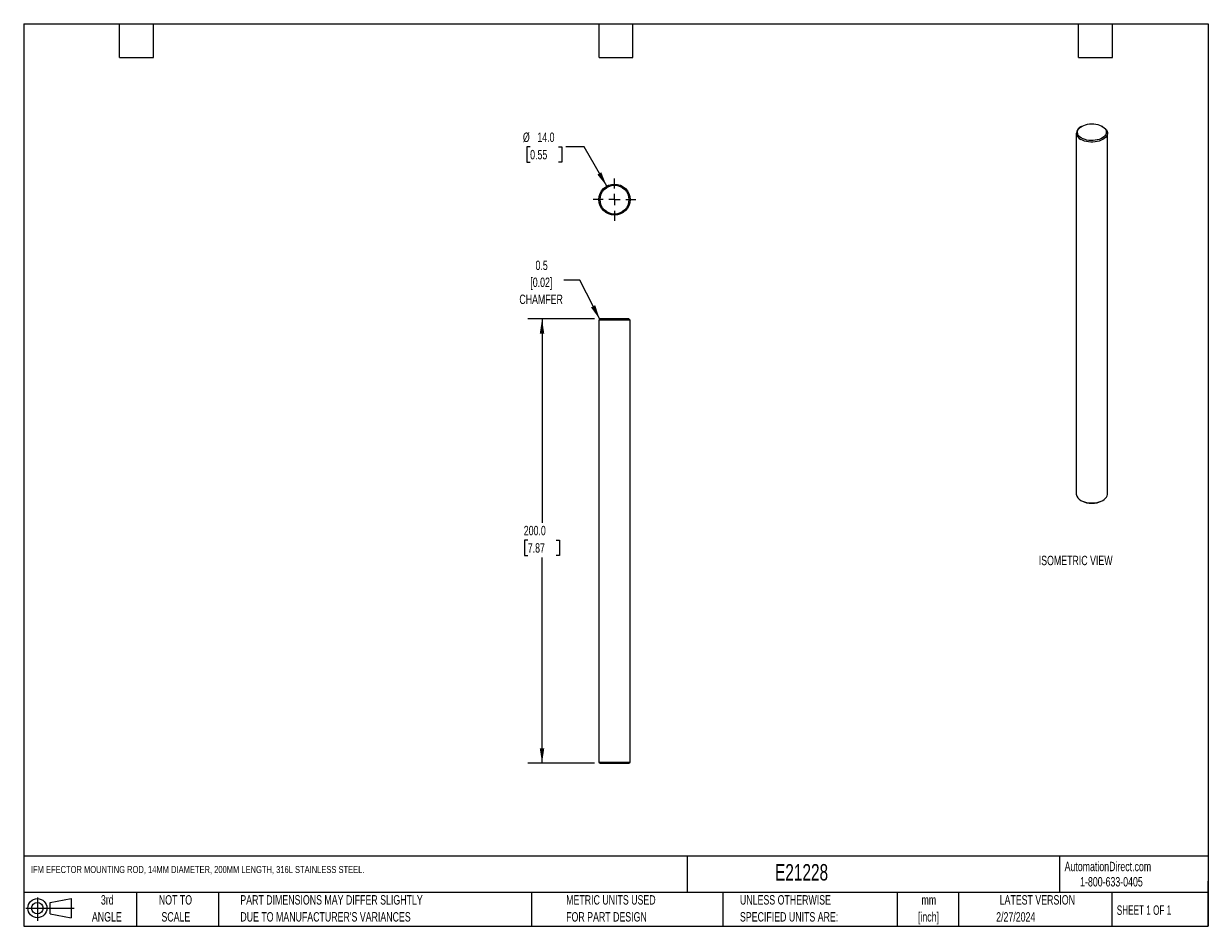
# Model space of a CAD drawing. Header units: millimetres. Extents: x 6 to 273, y 6 to 210.
import ezdxf

# ---------------------------------------------------------------- set-up
doc = ezdxf.new("R2010")
doc.units = ezdxf.units.MM
doc.linetypes.add('CENTERX2', pattern=[20.32, 12.7, -2.54, 2.54, -2.54])
doc.layers.add('CENTER', color=40, linetype='CENTERX2')
doc.layers.add('DIMENSIONS', color=140, linetype='Continuous', lineweight=25)
doc.layers.add('TEXT', color=140, linetype='Continuous', lineweight=25)
doc.styles.add('SLDTEXTSTYLE0', font='TXT', dxfattribs={"width": 0.7})
doc.styles.add('SLDTEXTSTYLE1', font='TXT', dxfattribs={"width": 0.65})
doc.dimstyles.new('SLDDIMSTYLE0', dxfattribs={"dimtxt": 2.158008, "dimasz": 3.302, "dimexe": 0, "dimexo": 0.0625, "dimgap": 0.539502, "dimtad": 0, "dimtih": 1, "dimtoh": 1, "dimlfac": 2, "dimrnd": 1e-09, "dimzin": 4, "dimdsep": 46, "dimtxsty": 'SLDTEXTSTYLE0', "dimsah": 1, "dimcen": 0.09, "dimadec": 0, "dimazin": 1, "dimtfac": 1, "dimtofl": 0, "dimtmove": 0, "dimatfit": 3, "dimfxl": 0, "dimfrac": 2, "dimtolj": 1, "dimtzin": 12, "dimarcsym": 0})
doc.dimstyles.new('SLDDIMSTYLE1', dxfattribs={"dimtxt": 0.18, "dimasz": 3.302, "dimexe": 0, "dimexo": 0.0625, "dimgap": 0, "dimtad": 0, "dimtih": 1, "dimtoh": 1, "dimdec": 0, "dimrnd": 1e-09, "dimzin": 0, "dimdsep": 46, "dimtxsty": 'Standard', "dimsah": 1, "dimcen": 0.09, "dimadec": 0, "dimazin": 0, "dimtfac": 3.302, "dimtdec": 0, "dimtofl": 0, "dimtmove": 0, "dimatfit": 3, "dimfxl": 0, "dimfrac": 2, "dimtolj": 1, "dimtzin": 0, "dimarcsym": 0})
doc.dimstyles.new('SLDDIMSTYLE2', dxfattribs={"dimtxt": 2.158008, "dimasz": 3.302, "dimexe": 0, "dimexo": 0.0625, "dimgap": 0.539502, "dimtad": 0, "dimtih": 1, "dimtoh": 1, "dimlfac": 2, "dimrnd": 1e-09, "dimzin": 4, "dimdsep": 46, "dimtxsty": 'SLDTEXTSTYLE0', "dimsah": 1, "dimcen": 0, "dimadec": 0, "dimazin": 1, "dimtfac": 1, "dimtofl": 0, "dimtmove": 0, "dimatfit": 3, "dimfxl": 0, "dimfrac": 2, "dimtolj": 1, "dimtzin": 12, "dimarcsym": 0})

# ---------------------------------------------------------------- blocks, each defined once
blk = doc.blocks.new('Block11')
at = {"color": 7, "linetype": 'Continuous', "lineweight": 18}
for p, q in [((0, 2.88), (10.87, 2.88)), ((2.59, 5.31), (2.59, 0)), ((5.48, 4.17), (10.18, 5.03)), ((5.48, 1.6), (5.48, 4.17)), ((10.18, 5.03), (10.18, 0.73)), ((5.48, 1.6), (10.18, 0.73))]:
    blk.add_line(p, q, dxfattribs=at)
for radius in [2.15, 1.29]:
    blk.add_circle((2.59, 2.88), radius, dxfattribs=at)
blk = doc.blocks.new('Block12')
at = {"color": 7, "linetype": 'Continuous'}
blk.add_blockref('Block11', (0, 0), dxfattribs=at)
blk = doc.blocks.new('_D')
at = {"layer": 'DIMENSIONS'}
for p, q in [((134.84, 143.08), (119.87, 143.08)), ((123.05, 143.08), (123.05, 97.2)), ((119.84, 93.29), (119.11, 93.29)), ((119.11, 93.29), (119.11, 89.86)), ((126.25, 93.29), (126.98, 93.29)), ((126.98, 93.29), (126.98, 89.86)), ((119.11, 89.86), (119.84, 89.86)), ((123.05, 43.08), (123.05, 89.38)), ((126.98, 89.86), (126.25, 89.86)), ((134.84, 43.08), (119.87, 43.08))]:
    blk.add_line(p, q, dxfattribs=at)
for points in [[(123.05, 143.08), (122.54, 139.78), (123.55, 139.78)], [(123.05, 43.08), (123.55, 46.39), (122.54, 46.39)]]:
    blk.add_solid(points, dxfattribs=at)
at = {"layer": 'DIMENSIONS', "char_height": 2.117, "attachment_point": 1, "style": 'SLDTEXTSTYLE0'}
for s, insert in [('200.0', (118.94, 96.5)), ('7.87', (119.84, 92.59))]:
    blk.add_mtext(s, dxfattribs=dict(at, insert=insert))
blk = doc.blocks.new('_D_1')
at = {"layer": 'DIMENSIONS'}
for p, q in [((120.37, 181.84), (119.64, 181.84)), ((119.64, 181.84), (119.64, 178.41)), ((126.78, 181.84), (127.51, 181.84)), ((127.51, 181.84), (127.51, 178.41)), ((132.5, 181.84), (128.41, 181.84)), ((137.61, 172.97), (132.5, 181.84)), ((119.64, 178.41), (120.37, 178.41)), ((127.51, 178.41), (126.78, 178.41))]:
    blk.add_line(p, q, dxfattribs=at)
blk.add_solid([(137.61, 172.97), (136.4, 176.09), (135.52, 175.58)], dxfattribs=at)
at = {"layer": 'DIMENSIONS', "char_height": 2.117, "attachment_point": 1, "style": 'SLDTEXTSTYLE0'}
for s, insert in [('%%c', (118.74, 185.05)), ('14.0', (122, 185.05)), ('0.55', (120.37, 181.13))]:
    blk.add_mtext(s, dxfattribs=dict(at, insert=insert))
blk = doc.blocks.new('SW_CENTERMARKSYMBOL_0')
at = {"layer": 'CENTER', "color": 0}
for p, q in [((0, 2.54), (0, 4.77)), ((-2.54, 0), (-4.77, 0)), ((0, 0), (-1.27, 0)), ((0, 0), (0, 1.27)), ((0, 0), (0, -1.27)), ((0, 0), (1.27, 0)), ((2.54, 0), (4.77, 0)), ((0, -2.54), (0, -4.77))]:
    blk.add_line(p, q, dxfattribs=at)

msp = doc.modelspace()

# ---------------------------------------------------------------- linework, layer by layer
for p, q in [((243.3337, 184.9147), (243.3337, 103.6689)), ((244.5353, 186.4453), (244.3585, 186.3432)), ((249.309, 186.3432), (249.1322, 186.4453)), ((250.3337, 103.6689), (250.3337, 184.9147)), ((136.1144, 143.0839), (135.8644, 142.8339)), ((135.8644, 142.8339), (135.8644, 43.3339)), ((139.3644, 142.8339), (135.8644, 142.8339)), ((139.3644, 143.0839), (136.1144, 143.0839)), ((142.6144, 143.0839), (139.3644, 143.0839)), ((142.8644, 142.8339), (139.3644, 142.8339)), ((142.8644, 142.8339), (142.6144, 143.0839)), ((142.8644, 43.3339), (142.8644, 142.8339)), ((244.3585, 102.2404), (244.5353, 102.1383)), ((249.1322, 102.1383), (249.309, 102.2404)), ((135.8644, 43.3339), (136.1144, 43.0839)), ((135.8644, 43.3339), (139.3644, 43.3339)), ((136.1144, 43.0839), (139.3644, 43.0839)), ((139.3644, 43.3339), (142.8644, 43.3339)), ((139.3644, 43.0839), (142.6144, 43.0839)), ((142.6144, 43.0839), (142.8644, 43.3339))]:
    msp.add_line(p, q)
at = {"flags": 128}
for points in [[(244.5356, 183.7922), (244.2255, 183.9995), (243.971, 184.2307), (243.7775, 184.4808), (243.6491, 184.7444), (243.5886, 185.0161), (243.5973, 185.29), (243.6749, 185.5602), (243.8199, 185.821), (244.0291, 186.0668), (244.2981, 186.2925), (244.6211, 186.4931), (244.9913, 186.6644), (245.4007, 186.8028), (245.8407, 186.9053), (246.3019, 186.9698), (246.7744, 186.9947), (247.2481, 186.9797), (247.7131, 186.9251), (248.1592, 186.8319), (248.5772, 186.7022), (248.9579, 186.5388), (249.2934, 186.3451), (249.5765, 186.1253), (249.8011, 185.8841), (249.9625, 185.6265), (250.0572, 185.3581), (250.0832, 185.0846), (250.0399, 184.8118), (249.9283, 184.5456), (249.7508, 184.2916), (249.511, 184.0552), (249.2142, 183.8415), (248.8667, 183.6551), (248.4758, 183.4998), (248.05, 183.379), (247.5982, 183.2953), (247.1301, 183.2505), (246.6557, 183.2455), (246.1851, 183.2804), (245.7284, 183.3545), (245.2952, 183.4662), (244.8947, 183.6132), (244.5356, 183.7922)], [(249.309, 186.3432), (249.6356, 186.1256), (249.9056, 185.8831), (250.1131, 185.6208), (250.2537, 185.3442), (250.3248, 185.0589), (250.3248, 184.7706), (250.2537, 184.4852), (250.1131, 184.2086), (249.9056, 183.9464), (249.6356, 183.7039), (249.3086, 183.486), (248.9312, 183.2972), (248.5111, 183.1414), (248.0569, 183.0216), (247.5777, 182.9404), (247.0834, 182.8994), (246.584, 182.8994), (246.0898, 182.9404), (245.6106, 183.0216), (245.1564, 183.1414), (244.7363, 183.2972), (244.3589, 183.486)], [(244.3589, 102.2402), (244.7363, 102.0514), (245.1564, 101.8956), (245.6106, 101.7758), (246.0898, 101.6946), (246.584, 101.6536), (247.0834, 101.6536), (247.5777, 101.6946), (248.0569, 101.7758), (248.5111, 101.8956), (248.9312, 102.0514), (249.3086, 102.2402), (249.6356, 102.4581), (249.9056, 102.7006), (250.1131, 102.9628), (250.2537, 103.2394), (250.3248, 103.5248), (250.3337, 103.6689)]]:
    msp.add_lwpolyline(points, dxfattribs=at)
for radius in [3.5, 3.25]:
    msp.add_circle((139.3644, 169.9404), radius)
for centre, radius, start, end in [((244.9149, 184.9147), 1.5331, 111.28235, 248.733778), ((245.0702, 103.8327), 1.7441, 185.388259, 245.931882), ((246.8337, 106.5429), 4.9682, 242.448005, 297.55737)]:
    msp.add_arc(centre, radius, start, end)
at = {"layer": 'TEXT'}
for p, q in [((6.35, 209.55), (273.05, 209.55)), ((6.35, 209.55), (6.35, 6.35)), ((27.94, 201.93), (27.94, 209.55)), ((35.56, 201.93), (35.56, 209.55)), ((135.89, 201.93), (135.89, 209.55)), ((143.51, 201.93), (143.51, 209.55)), ((243.84, 201.93), (243.84, 209.55)), ((251.46, 201.93), (251.46, 209.55)), ((273.05, 209.55), (273.05, 6.35)), ((27.94, 201.93), (35.56, 201.93)), ((135.89, 201.93), (143.51, 201.93)), ((243.84, 201.93), (251.46, 201.93)), ((273.05, 22.1261), (6.35, 22.1261)), ((155.7589, 22.1261), (155.7589, 13.97)), ((239.5754, 22.1261), (239.5754, 13.97)), ((273.05, 6.35), (273.05, 16.51)), ((273.05, 13.97), (6.35, 13.97)), ((31.75, 13.97), (31.75, 6.35)), ((50.2116, 13.97), (50.2116, 6.35)), ((120.6465, 13.97), (120.6465, 6.35)), ((163.7802, 13.97), (163.7802, 6.35)), ((203.0243, 13.97), (203.0243, 6.35)), ((216.8121, 13.97), (216.8121, 6.35)), ((251.3487, 13.97), (251.3487, 6.35)), ((6.35, 6.35), (273.05, 6.35))]:
    msp.add_line(p, q, dxfattribs=at)

# ---------------------------------------------------------------- block references
at = {"layer": 'CENTER'}
msp.add_blockref('SW_CENTERMARKSYMBOL_0', (139.3644, 169.9404), dxfattribs=at)
at = {"layer": 'TEXT'}
msp.add_blockref('Block12', (6.8379, 7.5539), dxfattribs=at)

# ---------------------------------------------------------------- texts
at = {"color": 179, "linetype": 'Continuous', "lineweight": 18, "char_height": 2.116667, "attachment_point": 1, "style": 'SLDTEXTSTYLE0'}
for s, insert in [('AutomationDirect.com', (240.695, 20.8765)), ('1-800-633-0405', (244.1916, 17.437))]:
    msp.add_mtext(s, dxfattribs=dict(at, insert=insert))
at = {"layer": 'DIMENSIONS', "style": 'SLDTEXTSTYLE0'}
for s, insert, char_height, attachment_point in [('0.5', (122.9532, 156.2099), 2.11667, 2), ('[0.02]', (122.8905, 152.3877), 2.11667, 2), ('CHAMFER', (122.8417, 148.5654), 2.11667, 2), ('ISOMETRIC VIEW', (234.8755, 89.768), 2.116667, 1)]:
    msp.add_mtext(s, dxfattribs=dict(at, insert=insert, char_height=char_height, attachment_point=attachment_point))
at = {"layer": 'TEXT'}
for s, insert, char_height, attachment_point, style in [('IFM EFECTOR MOUNTING ROD, 14MM DIAMETER, 200MM LENGTH, 316L STAINLESS STEEL.', (7.9657, 19.9312), 1.5875, 1, 'SLDTEXTSTYLE0'), ('E21228', (175.5018, 20.362), 3.70417, 1, 'SLDTEXTSTYLE0'), ('3rd', (25.1625, 13.364), 2.11667, 2, 'SLDTEXTSTYLE0'), ('NOT TO', (40.5158, 13.364), 2.11667, 2, 'SLDTEXTSTYLE0'), ('PART DIMENSIONS MAY DIFFER SLIGHTLY', (55.1193, 13.364), 2.116667, 1, 'SLDTEXTSTYLE0'), ('METRIC UNITS USED', (128.4784, 13.364), 2.116667, 1, 'SLDTEXTSTYLE0'), ('UNLESS OTHERWISE', (167.6079, 13.364), 2.116667, 1, 'SLDTEXTSTYLE0'), ('LATEST VERSION', (234.5521, 13.364), 2.116667, 2, 'SLDTEXTSTYLE0'), ('mm', (210.1304, 13.355), 2.11667, 2, 'SLDTEXTSTYLE0'), ('SHEET 1 OF 1', (252.4413, 11.0515), 2.116667, 1, 'SLDTEXTSTYLE1'), ('ANGLE', (25.0649, 9.5418), 2.11667, 2, 'SLDTEXTSTYLE0'), ('SCALE', (40.6121, 9.5418), 2.11667, 2, 'SLDTEXTSTYLE0'), ("DUE TO MANUFACTURER'S VARIANCES", (55.1193, 9.5418), 2.116667, 1, 'SLDTEXTSTYLE0'), ('FOR PART DESIGN', (128.4784, 9.5418), 2.116667, 1, 'SLDTEXTSTYLE0'), ('SPECIFIED UNITS ARE:', (167.6079, 9.5418), 2.116667, 1, 'SLDTEXTSTYLE0'), ('[inch]', (210.0466, 9.5328), 2.11667, 2, 'SLDTEXTSTYLE0'), ('2/27/2024', (229.7015, 9.5264), 2.11667, 2, 'SLDTEXTSTYLE0')]:
    msp.add_mtext(s, dxfattribs=dict(at, insert=insert, char_height=char_height, attachment_point=attachment_point, style=style))

# ---------------------------------------------------------------- dimensions: what is measured, and where the dimension line sits
at = {"layer": 'DIMENSIONS'}
dim = msp.add_diameter_dim_2p(p1=(141.1144, 166.9093), p2=(137.6144, 172.9714), dimstyle='SLDDIMSTYLE2', dxfattribs=at)
dim.commit()
dim.dimension.update_dxf_attribs({"geometry": '_D_1', "text_midpoint": (123.5755, 181.8354), "dimtype": 163})
dim = msp.add_linear_dim(base=(123.046, 43.0839), p1=(136.1144, 143.0839), p2=(136.1144, 43.0839), angle=90, dimstyle='SLDDIMSTYLE0', dxfattribs=at)
dim.commit()
dim.dimension.update_dxf_attribs({"geometry": '_D', "text_midpoint": (123.046, 93.2893), "dimtype": 160})

# ---------------------------------------------------------------- leaders
msp.add_leader([(136.0298, 142.9993), (131.5878, 151.7876), (127.9766, 151.7876)], dimstyle='SLDDIMSTYLE1', dxfattribs=at)

doc.saveas('drawing.dxf')
